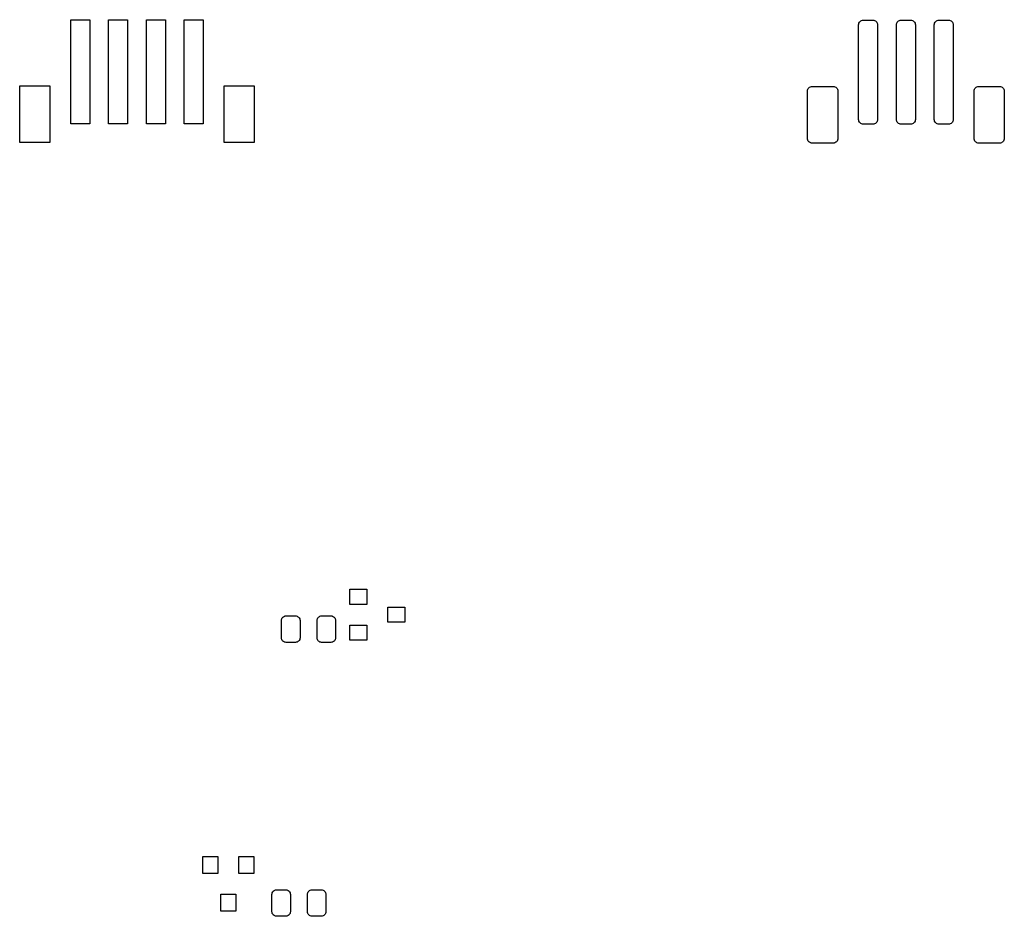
# Model space of a CAD drawing. Extents: x 0.05 to 2.09, y -1.93 to -0.06.
import ezdxf

# ---------------------------------------------------------------- set-up
doc = ezdxf.new("R2010")
doc.units = 0
doc.header["$MEASUREMENT"] = 0
doc.layers.add('BLACK', color=7, linetype='CONTINUOUS')

msp = doc.modelspace()

# ---------------------------------------------------------------- linework, layer by layer
at = {"layer": 'BLACK', "linetype": 'CONTINUOUS'}
for p, q in [((0.1522, -0.2783), (0.1522, -0.0617)), ((0.1522, -0.0617), (0.1916, -0.0617)), ((0.1916, -0.0617), (0.1916, -0.2783)), ((0.2309, -0.2783), (0.2309, -0.0617)), ((0.2309, -0.0617), (0.2703, -0.0617)), ((0.2703, -0.0617), (0.2703, -0.2783)), ((0.3097, -0.2783), (0.3097, -0.0617)), ((0.3097, -0.0617), (0.3491, -0.0617)), ((0.3491, -0.0617), (0.3491, -0.2783)), ((0.3884, -0.2783), (0.3884, -0.0617)), ((0.3884, -0.0617), (0.4278, -0.0617)), ((0.4278, -0.0617), (0.4278, -0.2783)), ((1.7916, -0.0725), (1.7918, -0.0706)), ((1.7916, -0.2694), (1.7916, -0.0725)), ((1.7918, -0.0706), (1.7923, -0.0688)), ((1.7923, -0.0688), (1.7932, -0.0671)), ((1.7932, -0.0671), (1.7945, -0.0656)), ((1.7945, -0.0656), (1.7959, -0.0643)), ((1.7959, -0.0643), (1.7976, -0.0634)), ((1.7976, -0.0634), (1.7995, -0.0629)), ((1.7995, -0.0629), (1.8014, -0.0627)), ((1.8014, -0.0627), (1.8211, -0.0627)), ((1.8211, -0.0627), (1.823, -0.0629)), ((1.823, -0.0629), (1.8249, -0.0634)), ((1.8249, -0.0634), (1.8266, -0.0643)), ((1.8266, -0.0643), (1.8281, -0.0656)), ((1.8281, -0.0656), (1.8293, -0.0671)), ((1.8293, -0.0671), (1.8302, -0.0688)), ((1.8302, -0.0688), (1.8308, -0.0706)), ((1.8308, -0.0706), (1.8309, -0.0725)), ((1.8309, -0.0725), (1.8309, -0.2694)), ((1.8703, -0.0725), (1.8705, -0.0706)), ((1.8703, -0.2694), (1.8703, -0.0725)), ((1.8705, -0.0706), (1.8711, -0.0688)), ((1.8711, -0.0688), (1.872, -0.0671)), ((1.872, -0.0671), (1.8732, -0.0656)), ((1.8732, -0.0656), (1.8747, -0.0643)), ((1.8747, -0.0643), (1.8764, -0.0634)), ((1.8764, -0.0634), (1.8782, -0.0629)), ((1.8782, -0.0629), (1.8802, -0.0627)), ((1.8802, -0.0627), (1.8998, -0.0627)), ((1.8998, -0.0627), (1.9018, -0.0629)), ((1.9018, -0.0629), (1.9036, -0.0634)), ((1.9036, -0.0634), (1.9053, -0.0643)), ((1.9053, -0.0643), (1.9068, -0.0656)), ((1.9068, -0.0656), (1.908, -0.0671)), ((1.908, -0.0671), (1.9089, -0.0688)), ((1.9089, -0.0688), (1.9095, -0.0706)), ((1.9095, -0.0706), (1.9097, -0.0725)), ((1.9097, -0.0725), (1.9097, -0.2694)), ((1.9491, -0.0725), (1.9492, -0.0706)), ((1.9491, -0.2694), (1.9491, -0.0725)), ((1.9492, -0.0706), (1.9498, -0.0688)), ((1.9498, -0.0688), (1.9507, -0.0671)), ((1.9507, -0.0671), (1.9519, -0.0656)), ((1.9519, -0.0656), (1.9534, -0.0643)), ((1.9534, -0.0643), (1.9551, -0.0634)), ((1.9551, -0.0634), (1.957, -0.0629)), ((1.957, -0.0629), (1.9589, -0.0627)), ((1.9589, -0.0627), (1.9786, -0.0627)), ((1.9786, -0.0627), (1.9805, -0.0629)), ((1.9805, -0.0629), (1.9824, -0.0634)), ((1.9824, -0.0634), (1.9841, -0.0643)), ((1.9841, -0.0643), (1.9855, -0.0656)), ((1.9855, -0.0656), (1.9868, -0.0671)), ((1.9868, -0.0671), (1.9877, -0.0688)), ((1.9877, -0.0688), (1.9882, -0.0706)), ((1.9882, -0.0706), (1.9884, -0.0725)), ((1.9884, -0.0725), (1.9884, -0.2694)), ((0.0459, -0.3176), (0.0459, -0.1995)), ((0.0459, -0.1995), (0.1089, -0.1995)), ((0.1089, -0.1995), (0.1089, -0.3176)), ((0.4711, -0.3176), (0.4711, -0.1995)), ((0.4711, -0.1995), (0.5341, -0.1995)), ((0.5341, -0.1995), (0.5341, -0.3176)), ((1.686, -0.2065), (1.6869, -0.2048)), ((1.6869, -0.2048), (1.6882, -0.2034)), ((1.6882, -0.2034), (1.6896, -0.2021)), ((1.6896, -0.2021), (1.6913, -0.2012)), ((1.6913, -0.2012), (1.6932, -0.2007)), ((1.6932, -0.2007), (1.6951, -0.2005)), ((1.6951, -0.2005), (1.7384, -0.2005)), ((1.7384, -0.2005), (1.7404, -0.2007)), ((1.7404, -0.2007), (1.7422, -0.2012)), ((1.7422, -0.2012), (1.7439, -0.2021)), ((1.7439, -0.2021), (1.7454, -0.2034)), ((1.7454, -0.2034), (1.7466, -0.2048)), ((1.7466, -0.2048), (1.7475, -0.2065)), ((2.0325, -0.2065), (2.0334, -0.2048)), ((2.0334, -0.2048), (2.0346, -0.2034)), ((2.0346, -0.2034), (2.0361, -0.2021)), ((2.0361, -0.2021), (2.0378, -0.2012)), ((2.0378, -0.2012), (2.0396, -0.2007)), ((2.0396, -0.2007), (2.0416, -0.2005)), ((2.0416, -0.2005), (2.0849, -0.2005)), ((2.0849, -0.2005), (2.0868, -0.2007)), ((2.0868, -0.2007), (2.0887, -0.2012)), ((2.0887, -0.2012), (2.0904, -0.2021)), ((2.0904, -0.2021), (2.0918, -0.2034)), ((2.0918, -0.2034), (2.0931, -0.2048)), ((2.0931, -0.2048), (2.094, -0.2065)), ((1.6853, -0.2103), (1.6855, -0.2084)), ((1.6853, -0.3088), (1.6853, -0.2103)), ((1.6855, -0.2084), (1.686, -0.2065)), ((1.7475, -0.2065), (1.7481, -0.2084)), ((1.7481, -0.2084), (1.7483, -0.2103)), ((1.7483, -0.2103), (1.7483, -0.3088)), ((2.0317, -0.2103), (2.0319, -0.2084)), ((2.0317, -0.3088), (2.0317, -0.2103)), ((2.0319, -0.2084), (2.0325, -0.2065)), ((2.094, -0.2065), (2.0945, -0.2084)), ((2.0945, -0.2084), (2.0947, -0.2103)), ((2.0947, -0.2103), (2.0947, -0.3088)), ((0.1916, -0.2783), (0.1522, -0.2783)), ((0.2703, -0.2783), (0.2309, -0.2783)), ((0.3491, -0.2783), (0.3097, -0.2783)), ((0.4278, -0.2783), (0.3884, -0.2783)), ((1.7918, -0.2713), (1.7916, -0.2694)), ((1.7923, -0.2731), (1.7918, -0.2713)), ((1.7932, -0.2748), (1.7923, -0.2731)), ((1.7945, -0.2763), (1.7932, -0.2748)), ((1.7959, -0.2776), (1.7945, -0.2763)), ((1.7976, -0.2785), (1.7959, -0.2776)), ((1.7995, -0.279), (1.7976, -0.2785)), ((1.8014, -0.2792), (1.7995, -0.279)), ((1.8211, -0.2792), (1.8014, -0.2792)), ((1.823, -0.279), (1.8211, -0.2792)), ((1.8249, -0.2785), (1.823, -0.279)), ((1.8266, -0.2776), (1.8249, -0.2785)), ((1.8281, -0.2763), (1.8266, -0.2776)), ((1.8293, -0.2748), (1.8281, -0.2763)), ((1.8302, -0.2731), (1.8293, -0.2748)), ((1.8308, -0.2713), (1.8302, -0.2731)), ((1.8309, -0.2694), (1.8308, -0.2713)), ((1.8705, -0.2713), (1.8703, -0.2694)), ((1.8711, -0.2731), (1.8705, -0.2713)), ((1.872, -0.2748), (1.8711, -0.2731)), ((1.8732, -0.2763), (1.872, -0.2748)), ((1.8747, -0.2776), (1.8732, -0.2763)), ((1.8764, -0.2785), (1.8747, -0.2776)), ((1.8782, -0.279), (1.8764, -0.2785)), ((1.8802, -0.2792), (1.8782, -0.279)), ((1.8998, -0.2792), (1.8802, -0.2792)), ((1.9018, -0.279), (1.8998, -0.2792)), ((1.9036, -0.2785), (1.9018, -0.279)), ((1.9053, -0.2776), (1.9036, -0.2785)), ((1.9068, -0.2763), (1.9053, -0.2776)), ((1.908, -0.2748), (1.9068, -0.2763)), ((1.9089, -0.2731), (1.908, -0.2748)), ((1.9095, -0.2713), (1.9089, -0.2731)), ((1.9097, -0.2694), (1.9095, -0.2713)), ((1.9492, -0.2713), (1.9491, -0.2694)), ((1.9498, -0.2731), (1.9492, -0.2713)), ((1.9507, -0.2748), (1.9498, -0.2731)), ((1.9519, -0.2763), (1.9507, -0.2748)), ((1.9534, -0.2776), (1.9519, -0.2763)), ((1.9551, -0.2785), (1.9534, -0.2776)), ((1.957, -0.279), (1.9551, -0.2785)), ((1.9589, -0.2792), (1.957, -0.279)), ((1.9786, -0.2792), (1.9589, -0.2792)), ((1.9805, -0.279), (1.9786, -0.2792)), ((1.9824, -0.2785), (1.9805, -0.279)), ((1.9841, -0.2776), (1.9824, -0.2785)), ((1.9855, -0.2763), (1.9841, -0.2776)), ((1.9868, -0.2748), (1.9855, -0.2763)), ((1.9877, -0.2731), (1.9868, -0.2748)), ((1.9882, -0.2713), (1.9877, -0.2731)), ((1.9884, -0.2694), (1.9882, -0.2713)), ((0.1089, -0.3176), (0.0459, -0.3176)), ((0.5341, -0.3176), (0.4711, -0.3176)), ((1.6855, -0.3107), (1.6853, -0.3088)), ((1.686, -0.3125), (1.6855, -0.3107)), ((1.6869, -0.3142), (1.686, -0.3125)), ((1.6882, -0.3157), (1.6869, -0.3142)), ((1.6896, -0.3169), (1.6882, -0.3157)), ((1.6913, -0.3178), (1.6896, -0.3169)), ((1.6932, -0.3184), (1.6913, -0.3178)), ((1.6951, -0.3186), (1.6932, -0.3184)), ((1.7384, -0.3186), (1.6951, -0.3186)), ((1.7404, -0.3184), (1.7384, -0.3186)), ((1.7422, -0.3178), (1.7404, -0.3184)), ((1.7439, -0.3169), (1.7422, -0.3178)), ((1.7454, -0.3157), (1.7439, -0.3169)), ((1.7466, -0.3142), (1.7454, -0.3157)), ((1.7475, -0.3125), (1.7466, -0.3142)), ((1.7481, -0.3107), (1.7475, -0.3125)), ((1.7483, -0.3088), (1.7481, -0.3107)), ((2.0319, -0.3107), (2.0317, -0.3088)), ((2.0325, -0.3125), (2.0319, -0.3107)), ((2.0334, -0.3142), (2.0325, -0.3125)), ((2.0346, -0.3157), (2.0334, -0.3142)), ((2.0361, -0.3169), (2.0346, -0.3157)), ((2.0378, -0.3178), (2.0361, -0.3169)), ((2.0396, -0.3184), (2.0378, -0.3178)), ((2.0416, -0.3186), (2.0396, -0.3184)), ((2.0849, -0.3186), (2.0416, -0.3186)), ((2.0868, -0.3184), (2.0849, -0.3186)), ((2.0887, -0.3178), (2.0868, -0.3184)), ((2.0904, -0.3169), (2.0887, -0.3178)), ((2.0918, -0.3157), (2.0904, -0.3169)), ((2.0931, -0.3142), (2.0918, -0.3157)), ((2.094, -0.3125), (2.0931, -0.3142)), ((2.0945, -0.3107), (2.094, -0.3125)), ((2.0947, -0.3088), (2.0945, -0.3107)), ((0.7329, -1.2784), (0.7329, -1.2469)), ((0.7329, -1.2469), (0.7683, -1.2469)), ((0.7683, -1.2469), (0.7683, -1.2784)), ((0.7683, -1.2784), (0.7329, -1.2784)), ((0.8117, -1.3157), (0.8117, -1.2842)), ((0.8117, -1.2842), (0.8471, -1.2842)), ((0.8471, -1.2842), (0.8471, -1.3157)), ((0.5908, -1.312), (0.591, -1.3102)), ((0.591, -1.3102), (0.5915, -1.3084)), ((0.5915, -1.3084), (0.5924, -1.3067)), ((0.5924, -1.3067), (0.5936, -1.3053)), ((0.5936, -1.3053), (0.5951, -1.3041)), ((0.5951, -1.3041), (0.5967, -1.3032)), ((0.5967, -1.3032), (0.5985, -1.3026)), ((0.5985, -1.3026), (0.6004, -1.3024)), ((0.6004, -1.3024), (0.6196, -1.3024)), ((0.6196, -1.3024), (0.6215, -1.3026)), ((0.6215, -1.3026), (0.6233, -1.3032)), ((0.6233, -1.3032), (0.6249, -1.3041)), ((0.6249, -1.3041), (0.6264, -1.3053)), ((0.6264, -1.3053), (0.6276, -1.3067)), ((0.6276, -1.3067), (0.6285, -1.3084)), ((0.6285, -1.3084), (0.629, -1.3102)), ((0.629, -1.3102), (0.6292, -1.312)), ((0.6646, -1.312), (0.6648, -1.3102)), ((0.6648, -1.3102), (0.6654, -1.3084)), ((0.6654, -1.3084), (0.6662, -1.3067)), ((0.6662, -1.3067), (0.6674, -1.3053)), ((0.6674, -1.3053), (0.6689, -1.3041)), ((0.6689, -1.3041), (0.6705, -1.3032)), ((0.6705, -1.3032), (0.6724, -1.3026)), ((0.6724, -1.3026), (0.6742, -1.3024)), ((0.6742, -1.3024), (0.6934, -1.3024)), ((0.6934, -1.3024), (0.6953, -1.3026)), ((0.6953, -1.3026), (0.6971, -1.3032)), ((0.6971, -1.3032), (0.6987, -1.3041)), ((0.6987, -1.3041), (0.7002, -1.3053)), ((0.7002, -1.3053), (0.7014, -1.3067)), ((0.7014, -1.3067), (0.7023, -1.3084)), ((0.7023, -1.3084), (0.7028, -1.3102)), ((0.7028, -1.3102), (0.703, -1.312)), ((0.5908, -1.348), (0.5908, -1.312)), ((0.6292, -1.312), (0.6292, -1.348)), ((0.6646, -1.348), (0.6646, -1.312)), ((0.703, -1.312), (0.703, -1.348)), ((0.7329, -1.3532), (0.7329, -1.3216)), ((0.7329, -1.3216), (0.7683, -1.3216)), ((0.7683, -1.3216), (0.7683, -1.3532)), ((0.8471, -1.3157), (0.8117, -1.3157)), ((0.591, -1.3498), (0.5908, -1.348)), ((0.5915, -1.3516), (0.591, -1.3498)), ((0.5924, -1.3533), (0.5915, -1.3516)), ((0.6285, -1.3516), (0.6276, -1.3533)), ((0.629, -1.3498), (0.6285, -1.3516)), ((0.6292, -1.348), (0.629, -1.3498)), ((0.6648, -1.3498), (0.6646, -1.348)), ((0.6654, -1.3516), (0.6648, -1.3498)), ((0.6662, -1.3533), (0.6654, -1.3516)), ((0.7023, -1.3516), (0.7014, -1.3533)), ((0.7028, -1.3498), (0.7023, -1.3516)), ((0.703, -1.348), (0.7028, -1.3498)), ((0.5936, -1.3547), (0.5924, -1.3533)), ((0.5951, -1.3559), (0.5936, -1.3547)), ((0.5967, -1.3568), (0.5951, -1.3559)), ((0.5985, -1.3574), (0.5967, -1.3568)), ((0.6004, -1.3576), (0.5985, -1.3574)), ((0.6196, -1.3576), (0.6004, -1.3576)), ((0.6215, -1.3574), (0.6196, -1.3576)), ((0.6233, -1.3568), (0.6215, -1.3574)), ((0.6249, -1.3559), (0.6233, -1.3568)), ((0.6264, -1.3547), (0.6249, -1.3559)), ((0.6276, -1.3533), (0.6264, -1.3547)), ((0.6674, -1.3547), (0.6662, -1.3533)), ((0.6689, -1.3559), (0.6674, -1.3547)), ((0.6705, -1.3568), (0.6689, -1.3559)), ((0.6724, -1.3574), (0.6705, -1.3568)), ((0.6742, -1.3576), (0.6724, -1.3574)), ((0.6934, -1.3576), (0.6742, -1.3576)), ((0.6953, -1.3574), (0.6934, -1.3576)), ((0.6971, -1.3568), (0.6953, -1.3574)), ((0.6987, -1.3559), (0.6971, -1.3568)), ((0.7002, -1.3547), (0.6987, -1.3559)), ((0.7014, -1.3533), (0.7002, -1.3547)), ((0.7683, -1.3532), (0.7329, -1.3532)), ((0.4269, -1.8383), (0.4269, -1.8029)), ((0.4269, -1.8029), (0.4583, -1.8029)), ((0.4583, -1.8029), (0.4583, -1.8383)), ((0.5017, -1.8383), (0.5017, -1.8029)), ((0.5017, -1.8029), (0.5332, -1.8029)), ((0.5332, -1.8029), (0.5332, -1.8383)), ((0.4583, -1.8383), (0.4269, -1.8383)), ((0.5332, -1.8383), (0.5017, -1.8383)), ((0.4643, -1.9171), (0.4643, -1.8817)), ((0.4643, -1.8817), (0.4957, -1.8817)), ((0.4957, -1.8817), (0.4957, -1.9171)), ((0.5708, -1.882), (0.571, -1.8802)), ((0.5708, -1.918), (0.5708, -1.882)), ((0.571, -1.8802), (0.5715, -1.8784)), ((0.5715, -1.8784), (0.5724, -1.8767)), ((0.5724, -1.8767), (0.5736, -1.8753)), ((0.5736, -1.8753), (0.5751, -1.8741)), ((0.5751, -1.8741), (0.5767, -1.8732)), ((0.5767, -1.8732), (0.5785, -1.8726)), ((0.5785, -1.8726), (0.5804, -1.8724)), ((0.5804, -1.8724), (0.5996, -1.8724)), ((0.5996, -1.8724), (0.6015, -1.8726)), ((0.6015, -1.8726), (0.6033, -1.8732)), ((0.6033, -1.8732), (0.6049, -1.8741)), ((0.6049, -1.8741), (0.6064, -1.8753)), ((0.6064, -1.8753), (0.6076, -1.8767)), ((0.6076, -1.8767), (0.6085, -1.8784)), ((0.6085, -1.8784), (0.609, -1.8802)), ((0.609, -1.8802), (0.6092, -1.882)), ((0.6092, -1.882), (0.6092, -1.918)), ((0.6446, -1.882), (0.6448, -1.8802)), ((0.6446, -1.918), (0.6446, -1.882)), ((0.6448, -1.8802), (0.6454, -1.8784)), ((0.6454, -1.8784), (0.6462, -1.8767)), ((0.6462, -1.8767), (0.6474, -1.8753)), ((0.6474, -1.8753), (0.6489, -1.8741)), ((0.6489, -1.8741), (0.6505, -1.8732)), ((0.6505, -1.8732), (0.6523, -1.8726)), ((0.6523, -1.8726), (0.6542, -1.8724)), ((0.6542, -1.8724), (0.6734, -1.8724)), ((0.6734, -1.8724), (0.6753, -1.8726)), ((0.6753, -1.8726), (0.6771, -1.8732)), ((0.6771, -1.8732), (0.6787, -1.8741)), ((0.6787, -1.8741), (0.6802, -1.8753)), ((0.6802, -1.8753), (0.6814, -1.8767)), ((0.6814, -1.8767), (0.6823, -1.8784)), ((0.6823, -1.8784), (0.6828, -1.8802)), ((0.6828, -1.8802), (0.683, -1.882)), ((0.683, -1.882), (0.683, -1.918)), ((0.4957, -1.9171), (0.4643, -1.9171)), ((0.571, -1.9198), (0.5708, -1.918)), ((0.5715, -1.9216), (0.571, -1.9198)), ((0.5724, -1.9233), (0.5715, -1.9216)), ((0.5736, -1.9247), (0.5724, -1.9233)), ((0.5751, -1.9259), (0.5736, -1.9247)), ((0.6064, -1.9247), (0.6049, -1.9259)), ((0.6076, -1.9233), (0.6064, -1.9247)), ((0.6085, -1.9216), (0.6076, -1.9233)), ((0.609, -1.9198), (0.6085, -1.9216)), ((0.6092, -1.918), (0.609, -1.9198)), ((0.6448, -1.9198), (0.6446, -1.918)), ((0.6454, -1.9216), (0.6448, -1.9198)), ((0.6462, -1.9233), (0.6454, -1.9216)), ((0.6474, -1.9247), (0.6462, -1.9233)), ((0.6489, -1.9259), (0.6474, -1.9247)), ((0.6802, -1.9247), (0.6787, -1.9259)), ((0.6814, -1.9233), (0.6802, -1.9247)), ((0.6823, -1.9216), (0.6814, -1.9233)), ((0.6828, -1.9198), (0.6823, -1.9216)), ((0.683, -1.918), (0.6828, -1.9198)), ((0.5767, -1.9268), (0.5751, -1.9259)), ((0.5785, -1.9274), (0.5767, -1.9268)), ((0.5804, -1.9276), (0.5785, -1.9274)), ((0.5996, -1.9276), (0.5804, -1.9276)), ((0.6015, -1.9274), (0.5996, -1.9276)), ((0.6033, -1.9268), (0.6015, -1.9274)), ((0.6049, -1.9259), (0.6033, -1.9268)), ((0.6505, -1.9268), (0.6489, -1.9259)), ((0.6523, -1.9274), (0.6505, -1.9268)), ((0.6542, -1.9276), (0.6523, -1.9274)), ((0.6734, -1.9276), (0.6542, -1.9276)), ((0.6753, -1.9274), (0.6734, -1.9276)), ((0.6771, -1.9268), (0.6753, -1.9274)), ((0.6787, -1.9259), (0.6771, -1.9268))]:
    msp.add_line(p, q, dxfattribs=at)

doc.saveas('drawing.dxf')
